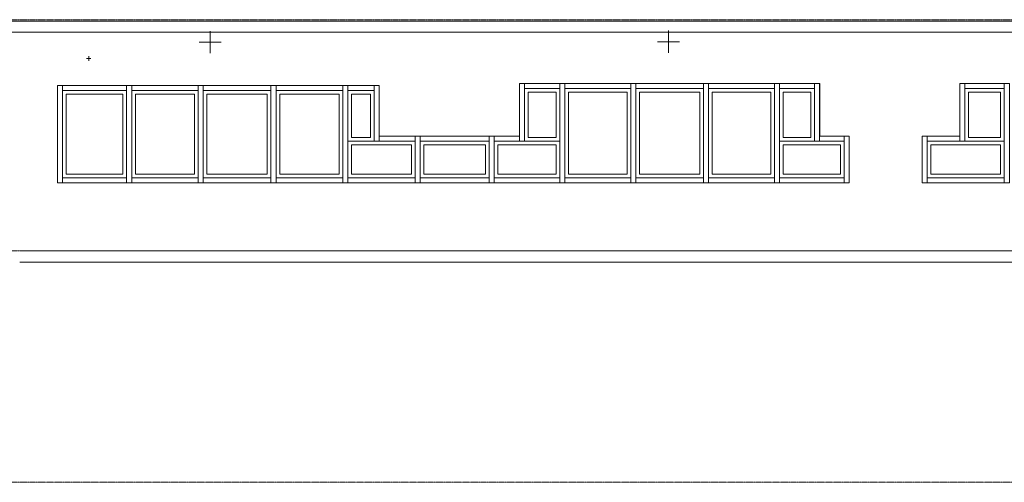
# Model space of a CAD drawing. Header units: inches. Extents: x -170 to 4251, y -136 to 137.
# Tile 2 of 4: x 752 to 1289, y -126 to 126. Entities that reach past the tile are written whole.
import ezdxf

# ---------------------------------------------------------------- set-up
doc = ezdxf.new("R2010")
doc.units = ezdxf.units.IN
doc.header["$MEASUREMENT"] = 0
doc.linetypes.add('Grid Line 1_2_', pattern=[0.875, 0.5, -0.125, 0.125, -0.125])
for name, color, linetype, lineweight in [('A-FLOR', 192, 'Continuous', 18), ('A-FLOR-LEVL', 51, 'Continuous', 9), ('A-GLAZ', 151, 'Continuous', 18), ('A-GLAZ-CWMG', 51, 'Continuous', 9), ('A-WALL', 113, 'Continuous', 18), ('M-HVAC-DUCT-CNTR', 70, 'Continuous', 9), ('P-PIPE-CNTR', 3, 'Continuous', 9)]:
    doc.layers.add(name, color=color, linetype=linetype, lineweight=lineweight)

# ---------------------------------------------------------------- blocks, each defined once
blk = doc.blocks.new('Curtain Wall-Awning - Curtain Wall-Awning 2-481641-North')
at = {"layer": 'A-GLAZ', "lineweight": 9}
for p, q in [((1288.83, 59.81), (1267.27, 59.81)), ((1288.83, 39.82), (1288.83, 59.81)), ((1248.83, 41.82), (1248.83, 57.81)), ((1248.83, 57.81), (1286.83, 57.81)), ((1286.83, 41.82), (1286.83, 57.81)), ((1286.83, 57.81), (1286.83, 41.82)), ((1286.83, 41.82), (1248.83, 41.82))]:
    blk.add_line(p, q, dxfattribs=at)
blk = doc.blocks.new('Curtain Wall-Awning - Curtain Wall-Awning 2-481642-North')
at = {"layer": 'A-GLAZ', "lineweight": 9}
for p, q in [((1269.27, 61.81), (1269.27, 86.49)), ((1269.27, 86.49), (1286.83, 86.49)), ((1286.83, 61.81), (1286.83, 86.49)), ((1286.83, 86.49), (1286.83, 61.81)), ((1288.83, 59.81), (1288.83, 88.49)), ((1267.27, 59.81), (1288.83, 59.81)), ((1286.83, 61.81), (1269.27, 61.81))]:
    blk.add_line(p, q, dxfattribs=at)
blk = doc.blocks.new('Rectangular Mullion - 2_5_ x 5_ rectangular 2-481636-North')
at = {"layer": 'A-GLAZ-CWMG'}
for p, q in [((1267.27, 88.49), (1267.27, 91.24)), ((1288.84, 91.24), (1267.27, 91.24)), ((1288.84, 91.24), (1288.84, 88.49)), ((1288.84, 88.49), (1267.27, 88.49))]:
    blk.add_line(p, q, dxfattribs=at)
blk = doc.blocks.new('Rectangular Mullion - 2_5_ x 5_ rectangular 2-481465-North')
at = {"layer": 'A-GLAZ-CWMG'}
for p, q in [((1244.08, 59.81), (1244.08, 37.07)), ((1246.83, 59.81), (1246.83, 37.07)), ((1246.83, 37.07), (1244.08, 37.07))]:
    blk.add_line(p, q, dxfattribs=at)
blk = doc.blocks.new('Rectangular Mullion - 2_5_ x 5_ rectangular 2-481467-North')
at = {"layer": 'A-GLAZ-CWMG'}
for p, q in [((1264.52, 91.24), (1267.27, 91.24)), ((1264.52, 91.24), (1264.52, 59.81)), ((1267.27, 91.24), (1267.27, 59.81)), ((1267.27, 59.81), (1264.52, 59.81))]:
    blk.add_line(p, q, dxfattribs=at)
blk = doc.blocks.new('Rectangular Mullion - 2_5_ x 5_ rectangular 2-481468-North')
at = {"layer": 'A-GLAZ-CWMG'}
for p, q in [((1246.83, 59.81), (1246.83, 62.56)), ((1264.52, 62.56), (1246.83, 62.56)), ((1264.52, 59.81), (1246.83, 59.81)), ((1264.52, 62.56), (1264.52, 59.81))]:
    blk.add_line(p, q, dxfattribs=at)
blk = doc.blocks.new('Rectangular Mullion - 2_5_ x 5_ rectangular 2-481469-North')
at = {"layer": 'A-GLAZ-CWMG'}
for p, q in [((1406.33, 59.81), (1406.33, 37.07)), ((1409.08, 59.81), (1409.08, 37.07)), ((1409.08, 37.07), (1406.33, 37.07))]:
    blk.add_line(p, q, dxfattribs=at)
blk = doc.blocks.new('Rectangular Mullion - 2_5_ x 5_ rectangular 2-481638-North')
at = {"layer": 'A-GLAZ-CWMG'}
for p, q in [((1246.83, 37.07), (1246.83, 39.82)), ((1246.83, 39.82), (1288.84, 39.82)), ((1288.84, 39.82), (1288.84, 37.07)), ((1246.83, 37.07), (1288.84, 37.07))]:
    blk.add_line(p, q, dxfattribs=at)
blk = doc.blocks.new('Rectangular Mullion - 2_5_ x 5_ rectangular 2-481474-North')
at = {"layer": 'A-GLAZ-CWMG'}
for p, q in [((1244.08, 62.56), (1246.83, 62.56)), ((1244.08, 62.56), (1244.08, 59.81)), ((1246.83, 62.56), (1246.83, 59.81))]:
    blk.add_line(p, q, dxfattribs=at)
blk = doc.blocks.new('Rectangular Mullion - 2_5_ x 5_ rectangular 2-481480-North')
at = {"layer": 'A-GLAZ-CWMG'}
for p, q in [((1406.33, 91.24), (1409.08, 91.24)), ((1406.33, 91.24), (1406.33, 59.81)), ((1409.08, 91.24), (1409.08, 59.81))]:
    blk.add_line(p, q, dxfattribs=at)
blk = doc.blocks.new('Curtain Wall-Awning - Curtain Wall-Awning 2-482107-North')
at = {"layer": 'A-GLAZ', "lineweight": 9}
for p, q in [((1051.44, 86.49), (1083.43, 86.49)), ((1051.44, 41.82), (1051.44, 86.49)), ((1083.42, 41.82), (1083.42, 86.49)), ((1083.43, 86.49), (1083.43, 41.82)), ((1085.43, 39.82), (1085.43, 88.49)), ((1083.43, 41.82), (1051.44, 41.82))]:
    blk.add_line(p, q, dxfattribs=at)
blk = doc.blocks.new('Curtain Wall-Awning - Curtain Wall-Awning 2-482106-North')
at = {"layer": 'A-GLAZ', "lineweight": 9}
for p, q in [((1090.18, 86.49), (1122.92, 86.49)), ((1090.18, 41.82), (1090.18, 86.49)), ((1122.92, 41.82), (1122.92, 86.49)), ((1122.92, 86.49), (1122.92, 41.82)), ((1124.92, 39.82), (1124.92, 88.49)), ((1122.92, 41.82), (1090.18, 41.82))]:
    blk.add_line(p, q, dxfattribs=at)
blk = doc.blocks.new('Curtain Wall-Awning - Curtain Wall-Awning 2-482105-North')
at = {"layer": 'A-GLAZ', "lineweight": 9}
for p, q in [((1129.67, 86.49), (1161.67, 86.49)), ((1129.67, 41.82), (1129.67, 86.49)), ((1161.67, 41.82), (1161.67, 86.49)), ((1161.67, 86.49), (1161.67, 41.82)), ((1163.67, 39.82), (1163.67, 88.49)), ((1161.67, 41.82), (1129.67, 41.82))]:
    blk.add_line(p, q, dxfattribs=at)
blk = doc.blocks.new('Curtain Wall-Awning - Curtain Wall-Awning 2-482104-North')
at = {"layer": 'A-GLAZ', "lineweight": 9}
for p, q in [((1185.49, 59.81), (1166.42, 59.81)), ((1201.58, 39.82), (1201.58, 59.81)), ((1168.42, 57.81), (1199.58, 57.81)), ((1168.42, 41.82), (1168.42, 57.81)), ((1199.57, 41.82), (1199.57, 57.81)), ((1199.58, 57.81), (1199.58, 41.82)), ((1199.58, 41.82), (1168.42, 41.82))]:
    blk.add_line(p, q, dxfattribs=at)
blk = doc.blocks.new('Curtain Wall-Awning - Curtain Wall-Awning 2-482103-North')
at = {"layer": 'A-GLAZ', "lineweight": 9}
for p, q in [((1168.42, 86.49), (1183.49, 86.49)), ((1168.42, 61.81), (1168.42, 86.49)), ((1183.48, 61.81), (1183.48, 86.49)), ((1183.49, 86.49), (1183.49, 61.81)), ((1185.49, 59.81), (1185.49, 88.49)), ((1166.42, 59.81), (1185.49, 59.81)), ((1183.49, 61.81), (1168.42, 61.81))]:
    blk.add_line(p, q, dxfattribs=at)
blk = doc.blocks.new('Rectangular Mullion - 2_5_ x 5_ rectangular 2-482091-North')
at = {"layer": 'A-GLAZ-CWMG'}
for p, q in [((1046.69, 91.24), (1046.69, 59.81)), ((1049.44, 59.81), (1049.44, 91.24))]:
    blk.add_line(p, q, dxfattribs=at)
blk = doc.blocks.new('Rectangular Mullion - 2_5_ x 5_ rectangular 2-481771-North')
at = {"layer": 'A-GLAZ-CWMG'}
for p, q in [((1166.42, 88.49), (1166.42, 91.24)), ((1185.49, 91.24), (1185.49, 88.49)), ((1166.42, 88.49), (1185.49, 88.49))]:
    blk.add_line(p, q, dxfattribs=at)
blk = doc.blocks.new('Rectangular Mullion - 2_5_ x 5_ rectangular 2-482092-North')
at = {"layer": 'A-GLAZ-CWMG'}
for p, q in [((1201.58, 59.81), (1201.58, 37.07)), ((1204.33, 37.07), (1204.33, 59.81))]:
    blk.add_line(p, q, dxfattribs=at)
blk = doc.blocks.new('Rectangular Mullion - 2_5_ x 5_ rectangular 2-482011-North')
at = {"layer": 'A-GLAZ-CWMG'}
for p, q in [((1049.44, 37.07), (1049.44, 39.82)), ((1085.43, 39.82), (1049.44, 39.82)), ((1085.43, 39.82), (1085.43, 37.07))]:
    blk.add_line(p, q, dxfattribs=at)
blk = doc.blocks.new('Rectangular Mullion - 2_5_ x 5_ rectangular 2-480774-North')
at = {"layer": 'A-GLAZ-CWMG'}
for p, q in [((1185.49, 91.24), (1185.49, 59.81)), ((1188.24, 59.81), (1188.24, 91.24)), ((1188.24, 59.81), (1185.49, 59.81))]:
    blk.add_line(p, q, dxfattribs=at)
blk = doc.blocks.new('Rectangular Mullion - 2_5_ x 5_ rectangular 2-481704-North')
at = {"layer": 'A-GLAZ-CWMG'}
for p, q in [((1188.24, 59.81), (1188.24, 62.56)), ((1188.24, 59.81), (1201.58, 59.81)), ((1201.58, 62.56), (1201.58, 59.81))]:
    blk.add_line(p, q, dxfattribs=at)
blk = doc.blocks.new('Rectangular Mullion - 2_5_ x 5_ rectangular 2-482084-North')
at = {"layer": 'A-GLAZ-CWMG'}
for p, q in [((1085.43, 59.81), (1085.43, 37.07)), ((1088.18, 37.07), (1088.18, 59.81))]:
    blk.add_line(p, q, dxfattribs=at)
blk = doc.blocks.new('Rectangular Mullion - 2_5_ x 5_ rectangular 2-482012-North')
at = {"layer": 'A-GLAZ-CWMG'}
for p, q in [((1088.18, 37.07), (1088.18, 39.82)), ((1124.93, 39.82), (1088.18, 39.82)), ((1124.93, 39.82), (1124.93, 37.07))]:
    blk.add_line(p, q, dxfattribs=at)
blk = doc.blocks.new('Rectangular Mullion - 2_5_ x 5_ rectangular 2-481773-North')
at = {"layer": 'A-GLAZ-CWMG'}
for p, q in [((1127.68, 37.07), (1127.68, 39.82)), ((1163.67, 39.82), (1127.68, 39.82)), ((1163.67, 39.82), (1163.67, 37.07))]:
    blk.add_line(p, q, dxfattribs=at)
blk = doc.blocks.new('Rectangular Mullion - 2_5_ x 5_ rectangular 2-481774-North')
at = {"layer": 'A-GLAZ-CWMG'}
for p, q in [((1166.42, 37.07), (1166.42, 39.82)), ((1201.58, 39.82), (1166.42, 39.82)), ((1201.58, 39.82), (1201.58, 37.07))]:
    blk.add_line(p, q, dxfattribs=at)
blk = doc.blocks.new('Rectangular Mullion - 2_5_ x 5_ rectangular 2-482093-North')
at = {"layer": 'A-GLAZ-CWMG'}
for p, q in [((1201.58, 62.56), (1201.58, 59.81)), ((1204.33, 59.81), (1204.33, 62.56))]:
    blk.add_line(p, q, dxfattribs=at)
blk = doc.blocks.new('Rectangular Mullion - 2_5_ x 5_ rectangular 2-482013-North')
at = {"layer": 'A-GLAZ-CWMG'}
for p, q in [((1049.44, 88.49), (1049.44, 91.24)), ((1085.43, 91.24), (1085.43, 88.49)), ((1049.44, 88.49), (1085.43, 88.49))]:
    blk.add_line(p, q, dxfattribs=at)
blk = doc.blocks.new('Rectangular Mullion - 2_5_ x 5_ rectangular 2-482014-North')
at = {"layer": 'A-GLAZ-CWMG'}
for p, q in [((1088.18, 88.49), (1088.18, 91.24)), ((1124.93, 91.24), (1124.93, 88.49)), ((1088.18, 88.49), (1124.93, 88.49))]:
    blk.add_line(p, q, dxfattribs=at)
blk = doc.blocks.new('Rectangular Mullion - 2_5_ x 5_ rectangular 2-481775-North')
at = {"layer": 'A-GLAZ-CWMG'}
for p, q in [((1127.68, 88.49), (1127.68, 91.24)), ((1163.67, 91.24), (1163.67, 88.49)), ((1127.68, 88.49), (1163.67, 88.49))]:
    blk.add_line(p, q, dxfattribs=at)
blk = doc.blocks.new('Rectangular Mullion - 2_5_ x 5_ rectangular 2-482094-North')
at = {"layer": 'A-GLAZ-CWMG'}
for p, q in [((1046.69, 59.81), (1046.69, 37.07)), ((1049.44, 37.07), (1049.44, 59.81))]:
    blk.add_line(p, q, dxfattribs=at)
blk = doc.blocks.new('Rectangular Mullion - 2_5_ x 5_ rectangular 2-482085-North')
at = {"layer": 'A-GLAZ-CWMG'}
for p, q in [((1085.43, 91.24), (1085.43, 59.81)), ((1088.18, 59.81), (1088.18, 91.24))]:
    blk.add_line(p, q, dxfattribs=at)
blk = doc.blocks.new('Curtain Wall-Awning - Curtain Wall-Awning 2-484280-North')
at = {"layer": 'A-GLAZ', "lineweight": 9}
for p, q in [((810.71, 39.82), (810.71, 87.48)), ((777.7, 85.48), (808.71, 85.48)), ((777.7, 41.82), (777.7, 85.48)), ((808.71, 41.82), (808.71, 85.48)), ((808.71, 85.48), (808.71, 41.82)), ((808.71, 41.82), (777.7, 41.82))]:
    blk.add_line(p, q, dxfattribs=at)
blk = doc.blocks.new('Curtain Wall-Awning - Curtain Wall-Awning 2-484281-North')
at = {"layer": 'A-GLAZ', "lineweight": 9}
for p, q in [((889.34, 39.82), (889.34, 87.48)), ((854.46, 85.48), (887.34, 85.48)), ((854.46, 41.82), (854.46, 85.48)), ((887.33, 41.82), (887.33, 85.48)), ((887.34, 85.48), (887.34, 41.82)), ((887.34, 41.82), (854.46, 41.82))]:
    blk.add_line(p, q, dxfattribs=at)
blk = doc.blocks.new('Curtain Wall-Awning - Curtain Wall-Awning 2-484282-North')
at = {"layer": 'A-GLAZ', "lineweight": 9}
for p, q in [((928.46, 39.82), (928.46, 87.48)), ((894.08, 85.48), (926.46, 85.48)), ((894.08, 41.82), (894.08, 85.48)), ((926.45, 41.82), (926.45, 85.48)), ((926.46, 85.48), (926.46, 41.82)), ((926.46, 41.82), (894.08, 41.82))]:
    blk.add_line(p, q, dxfattribs=at)
blk = doc.blocks.new('Curtain Wall-Awning - Curtain Wall-Awning 2-484283-North')
at = {"layer": 'A-GLAZ', "lineweight": 9}
for p, q in [((945.52, 59.81), (931.21, 59.81)), ((967.95, 39.82), (967.95, 59.81)), ((933.21, 57.81), (965.95, 57.81)), ((933.21, 41.82), (933.21, 57.81)), ((965.94, 41.82), (965.94, 57.81)), ((965.95, 57.81), (965.95, 41.82)), ((965.95, 41.82), (933.21, 41.82))]:
    blk.add_line(p, q, dxfattribs=at)
blk = doc.blocks.new('Rectangular Mullion - 2_5_ x 5_ rectangular 2-484284-North')
at = {"layer": 'A-GLAZ-CWMG'}
blk.add_line((775.7, 59.81), (775.7, 90.23), dxfattribs=at)
blk = doc.blocks.new('Rectangular Mullion - 2_5_ x 5_ rectangular 2-482858-North')
at = {"layer": 'A-GLAZ-CWMG'}
for p, q in [((931.21, 87.48), (931.21, 90.23)), ((931.21, 87.48), (945.52, 87.48)), ((945.52, 90.23), (945.52, 87.48))]:
    blk.add_line(p, q, dxfattribs=at)
blk = doc.blocks.new('Rectangular Mullion - 2_5_ x 5_ rectangular 2-483208-North')
at = {"layer": 'A-GLAZ-CWMG'}
for p, q in [((775.7, 37.07), (775.7, 39.82)), ((810.72, 39.82), (775.7, 39.82)), ((810.72, 39.82), (810.72, 37.07))]:
    blk.add_line(p, q, dxfattribs=at)
blk = doc.blocks.new('Rectangular Mullion - 2_5_ x 5_ rectangular 2-482278-North')
at = {"layer": 'A-GLAZ-CWMG'}
for p, q in [((945.52, 90.23), (945.52, 59.81)), ((948.27, 59.81), (948.27, 90.23)), ((948.27, 59.81), (945.52, 59.81))]:
    blk.add_line(p, q, dxfattribs=at)
blk = doc.blocks.new('Rectangular Mullion - 2_5_ x 5_ rectangular 2-483520-North')
at = {"layer": 'A-GLAZ-CWMG'}
for p, q in [((1010.94, 59.81), (1010.94, 62.56)), ((1010.94, 59.81), (1024.7, 59.81)), ((1024.7, 62.56), (1024.7, 59.81))]:
    blk.add_line(p, q, dxfattribs=at)
blk = doc.blocks.new('Rectangular Mullion - 2_5_ x 5_ rectangular 2-483219-North')
at = {"layer": 'A-GLAZ-CWMG'}
for p, q in [((852.46, 37.07), (852.46, 39.82)), ((889.34, 39.82), (852.46, 39.82)), ((889.34, 39.82), (889.34, 37.07))]:
    blk.add_line(p, q, dxfattribs=at)
blk = doc.blocks.new('Rectangular Mullion - 2_5_ x 5_ rectangular 2-483220-North')
at = {"layer": 'A-GLAZ-CWMG'}
for p, q in [((892.09, 37.07), (892.09, 39.82)), ((928.46, 39.82), (892.09, 39.82)), ((928.46, 39.82), (928.46, 37.07))]:
    blk.add_line(p, q, dxfattribs=at)
blk = doc.blocks.new('Rectangular Mullion - 2_5_ x 5_ rectangular 2-483495-North')
at = {"layer": 'A-GLAZ-CWMG'}
for p, q in [((931.21, 37.07), (931.21, 39.82)), ((967.95, 39.82), (931.21, 39.82)), ((967.95, 39.82), (967.95, 37.07))]:
    blk.add_line(p, q, dxfattribs=at)
blk = doc.blocks.new('Rectangular Mullion - 2_5_ x 5_ rectangular 2-482861-North')
at = {"layer": 'A-GLAZ-CWMG'}
for p, q in [((813.47, 87.48), (813.47, 90.23)), ((813.47, 87.48), (849.71, 87.48)), ((849.71, 90.23), (849.71, 87.48))]:
    blk.add_line(p, q, dxfattribs=at)
blk = doc.blocks.new('Rectangular Mullion - 2_5_ x 5_ rectangular 2-483221-North')
at = {"layer": 'A-GLAZ-CWMG'}
for p, q in [((852.46, 87.48), (852.46, 90.23)), ((852.46, 87.48), (889.34, 87.48)), ((889.34, 90.23), (889.34, 87.48))]:
    blk.add_line(p, q, dxfattribs=at)
blk = doc.blocks.new('Rectangular Mullion - 2_5_ x 5_ rectangular 2-483222-North')
at = {"layer": 'A-GLAZ-CWMG'}
for p, q in [((892.09, 87.48), (892.09, 90.23)), ((892.09, 87.48), (928.46, 87.48)), ((928.46, 90.23), (928.46, 87.48))]:
    blk.add_line(p, q, dxfattribs=at)
blk = doc.blocks.new('Rectangular Mullion - 2_5_ x 5_ rectangular 2-V1-North')
at = {"layer": 'A-GLAZ-CWMG'}
blk.add_line((775.7, 37.07), (775.7, 59.81), dxfattribs=at)
blk = doc.blocks.new('Rectangular Mullion - 2_5_ x 5_ rectangular 2-484276-North')
at = {"layer": 'A-GLAZ-CWMG'}
for p, q in [((849.71, 90.23), (849.71, 59.81)), ((852.46, 59.81), (852.46, 90.23))]:
    blk.add_line(p, q, dxfattribs=at)
blk = doc.blocks.new('Curtain Wall-Awning - Curtain Wall-Awning 2-484293-North')
at = {"layer": 'A-GLAZ', "lineweight": 9}
for p, q in [((945.52, 59.81), (945.52, 87.48)), ((933.21, 85.48), (943.52, 85.48)), ((933.21, 61.81), (933.21, 85.48)), ((943.51, 61.81), (943.51, 85.48)), ((943.52, 85.48), (943.52, 61.81)), ((931.21, 59.81), (945.52, 59.81)), ((943.52, 61.81), (933.21, 61.81))]:
    blk.add_line(p, q, dxfattribs=at)
blk = doc.blocks.new('Rectangular Mullion - 2_5_ x 5_ rectangular 2-482566-North')
at = {"layer": 'A-GLAZ-CWMG'}
for p, q in [((1027.45, 59.81), (1027.45, 91.24)), ((1024.7, 62.57), (1024.7, 59.81)), ((1027.45, 59.81), (1024.7, 59.81))]:
    blk.add_line(p, q, dxfattribs=at)
blk = doc.blocks.new('Rectangular Mullion - 2_5_ x 5_ rectangular 2-482570-North')
at = {"layer": 'A-GLAZ-CWMG'}
for p, q in [((1027.45, 88.49), (1027.45, 91.24)), ((1046.69, 91.24), (1046.69, 88.49)), ((1027.45, 88.49), (1046.69, 88.49))]:
    blk.add_line(p, q, dxfattribs=at)
blk = doc.blocks.new('Curtain Wall-Awning - Curtain Wall-Awning 2-484286-North')
at = {"layer": 'A-GLAZ', "lineweight": 9}
for p, q in [((849.71, 39.82), (849.71, 87.48)), ((815.46, 85.48), (847.71, 85.48)), ((815.46, 41.82), (815.46, 85.48)), ((847.7, 41.82), (847.7, 85.48)), ((847.71, 85.48), (847.71, 41.82)), ((847.71, 41.82), (815.46, 41.82))]:
    blk.add_line(p, q, dxfattribs=at)
blk = doc.blocks.new('Rectangular Mullion - 2_5_ x 5_ rectangular 2-477107-North')
at = {"layer": 'A-GLAZ-CWMG'}
for p, q in [((813.47, 37.07), (813.47, 39.82)), ((849.71, 39.82), (813.47, 39.82)), ((849.71, 39.82), (849.71, 37.07))]:
    blk.add_line(p, q, dxfattribs=at)
blk = doc.blocks.new('Rectangular Mullion - 2_5_ x 5_ rectangular 2-483209-North')
at = {"layer": 'A-GLAZ-CWMG'}
for p, q in [((775.7, 87.48), (775.7, 90.23)), ((775.7, 87.48), (810.72, 87.48)), ((810.72, 90.23), (810.72, 87.48))]:
    blk.add_line(p, q, dxfattribs=at)
blk = doc.blocks.new('Rectangular Mullion - 2_5_ x 5_ rectangular 2-484277-North')
at = {"layer": 'A-GLAZ-CWMG'}
for p, q in [((810.72, 90.23), (810.72, 59.81)), ((813.47, 59.81), (813.47, 90.23))]:
    blk.add_line(p, q, dxfattribs=at)
blk = doc.blocks.new('Rectangular Mullion - 2_5_ x 5_ rectangular 2-484278-North')
at = {"layer": 'A-GLAZ-CWMG'}
for p, q in [((810.72, 59.81), (810.72, 37.07)), ((813.47, 37.07), (813.47, 59.81))]:
    blk.add_line(p, q, dxfattribs=at)
blk = doc.blocks.new('Curtain Wall-Awning - Curtain Wall-Awning 2-484287-North')
at = {"layer": 'A-GLAZ', "lineweight": 9}
for p, q in [((1046.69, 59.81), (1027.45, 59.81)), ((1046.69, 39.82), (1046.69, 59.81)), ((1012.94, 57.81), (1044.69, 57.81)), ((1012.94, 41.82), (1012.94, 57.81)), ((1044.68, 41.82), (1044.68, 57.81)), ((1044.69, 57.81), (1044.69, 41.82)), ((1044.69, 41.82), (1012.94, 41.82))]:
    blk.add_line(p, q, dxfattribs=at)
blk = doc.blocks.new('Rectangular Mullion - 2_5_ x 5_ rectangular 2-483521-North')
at = {"layer": 'A-GLAZ-CWMG'}
for p, q in [((970.7, 59.81), (970.7, 62.56)), ((970.7, 59.81), (1008.19, 59.81)), ((1008.19, 62.56), (1008.19, 59.81))]:
    blk.add_line(p, q, dxfattribs=at)
blk = doc.blocks.new('Rectangular Mullion - 2_5_ x 5_ rectangular 2-483522-North')
at = {"layer": 'A-GLAZ-CWMG'}
for p, q in [((1010.94, 37.07), (1010.94, 39.82)), ((1046.69, 39.82), (1010.94, 39.82)), ((1046.69, 39.82), (1046.69, 37.07))]:
    blk.add_line(p, q, dxfattribs=at)
blk = doc.blocks.new('Curtain Wall-Awning - Curtain Wall-Awning 2-484288-North')
at = {"layer": 'A-GLAZ', "lineweight": 9}
for p, q in [((1008.19, 39.82), (1008.19, 59.81)), ((972.7, 57.81), (1006.19, 57.81)), ((972.7, 41.82), (972.7, 57.81)), ((1006.18, 41.82), (1006.18, 57.81)), ((1006.19, 57.81), (1006.19, 41.82)), ((1006.19, 41.82), (972.7, 41.82))]:
    blk.add_line(p, q, dxfattribs=at)
blk = doc.blocks.new('Rectangular Mullion - 2_5_ x 5_ rectangular 2-483524-North')
at = {"layer": 'A-GLAZ-CWMG'}
for p, q in [((970.7, 37.07), (970.7, 39.82)), ((1008.19, 39.82), (970.7, 39.82)), ((1008.19, 39.82), (1008.19, 37.07))]:
    blk.add_line(p, q, dxfattribs=at)
blk = doc.blocks.new('Rectangular Mullion - 2_5_ x 5_ rectangular 2-483500-North')
at = {"layer": 'A-GLAZ-CWMG'}
for p, q in [((948.27, 59.81), (948.27, 62.56)), ((948.27, 59.81), (967.95, 59.81)), ((967.95, 62.56), (967.95, 59.81))]:
    blk.add_line(p, q, dxfattribs=at)
blk = doc.blocks.new('Rectangular Mullion - 2_5_ x 5_ rectangular 2-484279-North')
at = {"layer": 'A-GLAZ-CWMG'}
for p, q in [((1008.19, 62.56), (1008.19, 59.81)), ((1010.94, 59.81), (1010.94, 62.56))]:
    blk.add_line(p, q, dxfattribs=at)
blk = doc.blocks.new('Curtain Wall-Awning - Curtain Wall-Awning 2-484292-North')
at = {"layer": 'A-GLAZ', "lineweight": 9}
for p, q in [((1029.45, 86.49), (1044.69, 86.49)), ((1029.45, 61.81), (1029.45, 86.49)), ((1044.68, 61.81), (1044.68, 86.49)), ((1044.69, 86.49), (1044.69, 61.81)), ((1046.69, 59.81), (1046.69, 88.49)), ((1027.45, 59.81), (1046.69, 59.81)), ((1044.69, 61.81), (1029.45, 61.81))]:
    blk.add_line(p, q, dxfattribs=at)

msp = doc.modelspace()

# ---------------------------------------------------------------- linework, layer by layer
at = {"layer": 'A-FLOR'}
for p, q in [((35, 125.25), (1788.39, 125.25)), ((1781.39, 119.25), (249.03, 119.25)), ((752.44, 0), (1781.39, 0)), ((1788.39, -6), (752.44, -6))]:
    msp.add_line(p, q, dxfattribs=at)
at = {"layer": 'A-FLOR-LEVL', "linetype": 'Grid Line 1_2_'}
for p, q in [((-169.73, 126), (1922.94, 126)), ((-169.73, 0), (1922.94, 0)), ((-169.73, -126), (1922.94, -126))]:
    msp.add_line(p, q, dxfattribs=at)
at = {"layer": 'A-WALL'}
for p, q in [((1024.71, 62.56), (1024.71, 91.24)), ((1024.71, 91.24), (1188.25, 91.24)), ((1188.25, 91.24), (1188.25, 62.56)), ((1264.52, 62.56), (1264.52, 91.24)), ((772.96, 37.07), (772.96, 90.23)), ((772.96, 90.23), (948.29, 90.23)), ((948.29, 90.23), (948.29, 62.56)), ((948.29, 62.56), (1024.71, 62.56)), ((1188.25, 62.56), (1204.34, 62.56)), ((1204.34, 62.56), (1204.34, 37.07)), ((1244.08, 37.07), (1244.08, 62.56)), ((1204.34, 37.07), (772.96, 37.07))]:
    msp.add_line(p, q, dxfattribs=at)
at = {"layer": 'M-HVAC-DUCT-CNTR'}
for p, q in [((856.2, 107.78), (856.2, 119.78)), ((1105.95, 108.03), (1105.95, 120.03)), ((850.2, 113.78), (862.2, 113.78)), ((1099.95, 114.03), (1111.95, 114.03))]:
    msp.add_line(p, q, dxfattribs=at)
at = {"layer": 'P-PIPE-CNTR'}
for p, q in [((788.77, 104.9), (791.27, 104.9)), ((790.02, 103.65), (790.02, 106.15))]:
    msp.add_line(p, q, dxfattribs=at)

# ---------------------------------------------------------------- block references
at = {"layer": 'A-GLAZ'}
for name in ['Curtain Wall-Awning - Curtain Wall-Awning 2-484280-North', 'Curtain Wall-Awning - Curtain Wall-Awning 2-484286-North', 'Curtain Wall-Awning - Curtain Wall-Awning 2-484281-North', 'Curtain Wall-Awning - Curtain Wall-Awning 2-484282-North', 'Curtain Wall-Awning - Curtain Wall-Awning 2-484293-North', 'Curtain Wall-Awning - Curtain Wall-Awning 2-484292-North', 'Curtain Wall-Awning - Curtain Wall-Awning 2-482107-North', 'Curtain Wall-Awning - Curtain Wall-Awning 2-482106-North', 'Curtain Wall-Awning - Curtain Wall-Awning 2-482105-North', 'Curtain Wall-Awning - Curtain Wall-Awning 2-482103-North', 'Curtain Wall-Awning - Curtain Wall-Awning 2-481642-North', 'Curtain Wall-Awning - Curtain Wall-Awning 2-484283-North', 'Curtain Wall-Awning - Curtain Wall-Awning 2-484288-North', 'Curtain Wall-Awning - Curtain Wall-Awning 2-484287-North', 'Curtain Wall-Awning - Curtain Wall-Awning 2-482104-North', 'Curtain Wall-Awning - Curtain Wall-Awning 2-481641-North']:
    msp.add_blockref(name, (0, 0), dxfattribs=at)
at = {"layer": 'A-GLAZ-CWMG'}
for name, p in [('Rectangular Mullion - 2_5_ x 5_ rectangular 2-482566-North', (0, 0)), ('Rectangular Mullion - 2_5_ x 5_ rectangular 2-482570-North', (0, 0)), ('Rectangular Mullion - 2_5_ x 5_ rectangular 2-482091-North', (0, 0)), ('Rectangular Mullion - 2_5_ x 5_ rectangular 2-482013-North', (0, 0)), ('Rectangular Mullion - 2_5_ x 5_ rectangular 2-482085-North', (0, 0)), ('Rectangular Mullion - 2_5_ x 5_ rectangular 2-482014-North', (0, 0)), ('Rectangular Mullion - 2_5_ x 5_ rectangular 2-482085-North', (39.5, 0)), ('Rectangular Mullion - 2_5_ x 5_ rectangular 2-481775-North', (0, 0)), ('Rectangular Mullion - 2_5_ x 5_ rectangular 2-482085-North', (78.25, 0)), ('Rectangular Mullion - 2_5_ x 5_ rectangular 2-481771-North', (0, 0)), ('Rectangular Mullion - 2_5_ x 5_ rectangular 2-480774-North', (0, 0)), ('Rectangular Mullion - 2_5_ x 5_ rectangular 2-481467-North', (0, 0)), ('Rectangular Mullion - 2_5_ x 5_ rectangular 2-481636-North', (0, 0)), ('Rectangular Mullion - 2_5_ x 5_ rectangular 2-481480-North', (-117.5, 0)), ('Rectangular Mullion - 2_5_ x 5_ rectangular 2-484284-North', (0, 0)), ('Rectangular Mullion - 2_5_ x 5_ rectangular 2-483209-North', (0, 0)), ('Rectangular Mullion - 2_5_ x 5_ rectangular 2-484277-North', (0, 0)), ('Rectangular Mullion - 2_5_ x 5_ rectangular 2-482861-North', (0, 0)), ('Rectangular Mullion - 2_5_ x 5_ rectangular 2-484276-North', (0, 0)), ('Rectangular Mullion - 2_5_ x 5_ rectangular 2-483221-North', (0, 0)), ('Rectangular Mullion - 2_5_ x 5_ rectangular 2-484276-North', (39.62, 0)), ('Rectangular Mullion - 2_5_ x 5_ rectangular 2-483222-North', (0, 0)), ('Rectangular Mullion - 2_5_ x 5_ rectangular 2-484276-North', (78.75, 0)), ('Rectangular Mullion - 2_5_ x 5_ rectangular 2-482858-North', (0, 0)), ('Rectangular Mullion - 2_5_ x 5_ rectangular 2-482278-North', (0, 0)), ('Rectangular Mullion - 2_5_ x 5_ rectangular 2-V1-North', (0, 0)), ('Rectangular Mullion - 2_5_ x 5_ rectangular 2-484278-North', (0, 0)), ('Rectangular Mullion - 2_5_ x 5_ rectangular 2-482084-North', (-235.71, 0)), ('Rectangular Mullion - 2_5_ x 5_ rectangular 2-482084-North', (-196.09, 0)), ('Rectangular Mullion - 2_5_ x 5_ rectangular 2-482084-North', (-156.97, 0)), ('Rectangular Mullion - 2_5_ x 5_ rectangular 2-483500-North', (0, 0)), ('Rectangular Mullion - 2_5_ x 5_ rectangular 2-484279-North', (-40.24, 0)), ('Rectangular Mullion - 2_5_ x 5_ rectangular 2-484278-North', (157.23, 0)), ('Rectangular Mullion - 2_5_ x 5_ rectangular 2-483521-North', (0, 0)), ('Rectangular Mullion - 2_5_ x 5_ rectangular 2-484279-North', (0, 0)), ('Rectangular Mullion - 2_5_ x 5_ rectangular 2-484278-North', (197.47, 0)), ('Rectangular Mullion - 2_5_ x 5_ rectangular 2-483520-North', (0, 0)), ('Rectangular Mullion - 2_5_ x 5_ rectangular 2-482094-North', (0, 0)), ('Rectangular Mullion - 2_5_ x 5_ rectangular 2-482084-North', (0, 0)), ('Rectangular Mullion - 2_5_ x 5_ rectangular 2-482084-North', (39.5, 0)), ('Rectangular Mullion - 2_5_ x 5_ rectangular 2-482084-North', (78.25, 0)), ('Rectangular Mullion - 2_5_ x 5_ rectangular 2-481704-North', (0, 0)), ('Rectangular Mullion - 2_5_ x 5_ rectangular 2-482093-North', (0, 0)), ('Rectangular Mullion - 2_5_ x 5_ rectangular 2-482092-North', (0, 0)), ('Rectangular Mullion - 2_5_ x 5_ rectangular 2-481474-North', (0, 0)), ('Rectangular Mullion - 2_5_ x 5_ rectangular 2-481465-North', (0, 0)), ('Rectangular Mullion - 2_5_ x 5_ rectangular 2-481468-North', (0, 0)), ('Rectangular Mullion - 2_5_ x 5_ rectangular 2-481469-North', (-117.5, 0)), ('Rectangular Mullion - 2_5_ x 5_ rectangular 2-483208-North', (0, 0)), ('Rectangular Mullion - 2_5_ x 5_ rectangular 2-477107-North', (0, 0)), ('Rectangular Mullion - 2_5_ x 5_ rectangular 2-483219-North', (0, 0)), ('Rectangular Mullion - 2_5_ x 5_ rectangular 2-483220-North', (0, 0)), ('Rectangular Mullion - 2_5_ x 5_ rectangular 2-483495-North', (0, 0)), ('Rectangular Mullion - 2_5_ x 5_ rectangular 2-483524-North', (0, 0)), ('Rectangular Mullion - 2_5_ x 5_ rectangular 2-483522-North', (0, 0)), ('Rectangular Mullion - 2_5_ x 5_ rectangular 2-482011-North', (0, 0)), ('Rectangular Mullion - 2_5_ x 5_ rectangular 2-482012-North', (0, 0)), ('Rectangular Mullion - 2_5_ x 5_ rectangular 2-481773-North', (0, 0)), ('Rectangular Mullion - 2_5_ x 5_ rectangular 2-481774-North', (0, 0)), ('Rectangular Mullion - 2_5_ x 5_ rectangular 2-481638-North', (0, 0))]:
    msp.add_blockref(name, p, dxfattribs=at)

doc.saveas('drawing.dxf')
